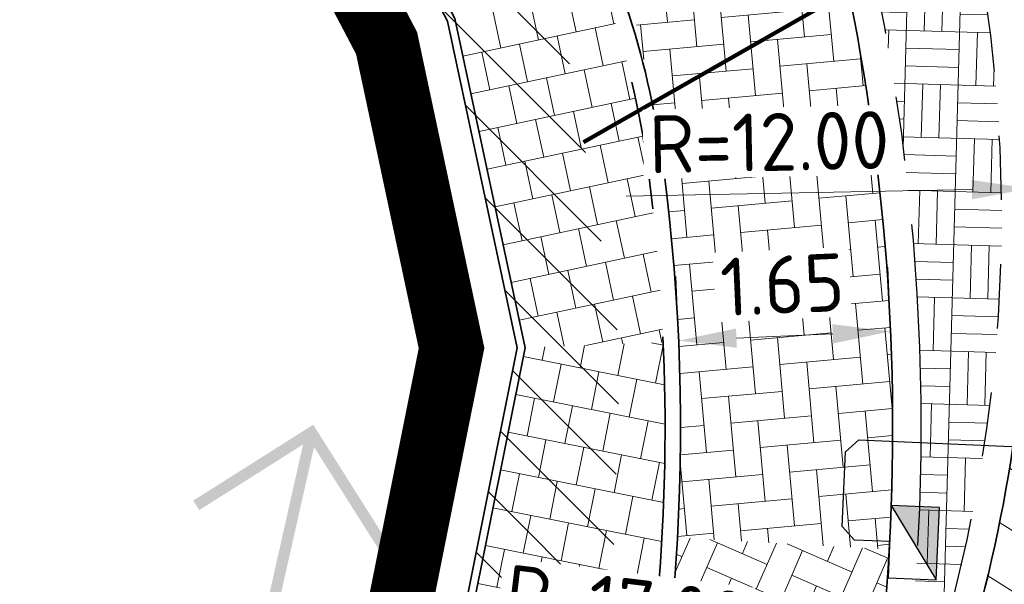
# Model space of a CAD drawing. Header units: metres. Extents: x 195696 to 514079, y 327475 to 328989.
# Tile 101 of 256: x 196039 to 196047, y 327699 to 327703. Entities that reach past the tile are written whole.
import ezdxf
from ezdxf.enums import TextEntityAlignment as Align

# ---------------------------------------------------------------- set-up
doc = ezdxf.new("R2010")
doc.units = ezdxf.units.M
for name, pattern in [('CENTER2', [1.125, 0.75, -0.125, 0.125, -0.125]), ('RI-HWA_AANSLUITLEIDING-SO', [4.8, 3, -1.8]), ('VH-RIJWIELPADBAND', [20, 8, -2, 2, -2, 0, -2, 2, -2]), ('VH-RWSBAND_110X220', [12, 5, -1, 1, -1, 1, -1, 1, -1])]:
    doc.linetypes.add(name, pattern=pattern)
for name, color, linetype, lineweight in [('B-WE-KL-ET_LS_MANTELBUIS-G', 190, 'Continuous', 100), ('N-WE-KG-GRONDEIGENDOM2-A', 132, 'Continuous', 18), ('N-WE-KG-WERKGRENS-200-G', 14, 'CENTER2', 35), ('N-WE-RI-HWA_KOLK_TROTTOIRKOLK-S-250', 150, 'Continuous', 25), ('N-WE-RI-HWA_KOLKAANSLUITLEIDING_PVC-G', 150, 'RI-HWA_AANSLUITLEIDING-SO', 25), ('N-WE-VH-GESLOTENVERHARDING-A-200', 252, 'Continuous', 18), ('N-WE-VH-KANTOPSLUITING_OPSLUITBAND_60X200-G', 5, 'Continuous', 35), ('N-WE-VH-KANTOPSLUITING_RIJWIELPADBAND_40 120_250-G', 1, 'VH-RIJWIELPADBAND', 35), ('N-WE-VH-KANTOPSLUITING_TROTTOIRBAND_RWS_110 220_250-G', 6, 'VH-RWSBAND_110X220', 25), ('N-WE-VH-KANTOPSLUITING_VOORKANTBAND-G', 2, 'Continuous', 35), ('N-WE-VH-KANTVERHARDING-G', 5, 'Continuous', 35), ('N-WE-VH-OPENVERHARDING_BETONSTRAATSTEEN_GRIJS-A', 252, 'Continuous', 18), ('N-WE-VH-OPENVERHARDING_BETONSTRAATSTEEN_ROOD-A', 13, 'Continuous', 18), ('N-WE-VH-TEGEL-A', 252, 'Continuous', 18), ('X-XX-AL-M', 6, 'Continuous', 18), ('X-XX-AL-VERWIJZING-S-250', 7, 'Continuous', 18)]:
    doc.layers.add(name, color=color, linetype=linetype, lineweight=lineweight)
doc.styles.add('NLCS-ISO', font='NLCS-ISO.ttf')
doc.styles.add('NLCS-ISO-M250-T18', font='NLCS-ISO.ttf', dxfattribs={"height": 0.45})
doc.dimstyles.new('NLCS-M250-T18-PIJL_L2_H2', dxfattribs={"dimscale": 0.25, "dimtxt": 2.5, "dimasz": 1.8, "dimexe": 2, "dimexo": 2, "dimgap": 0.7, "dimtad": 1, "dimzin": 0, "dimdsep": 46, "dimtxsty": 'NLCS-ISO-M250-T18', "dimcen": 0, "dimdle": 2, "dimclrd": 256, "dimclre": 256, "dimclrt": 7, "dimazin": 0, "dimtfac": 1, "dimtdec": 3, "dimtofl": 0, "dimtmove": 0, "dimatfit": 3, "dimfxl": 2, "dimfxlon": 1, "dimtfillclr": 256, "dimtolj": 1, "dimtzin": 0, "dimlwd": -1, "dimlwe": -1, "dimarcsym": 0})
pattern_1 = [(135, (0, 0), (-0.2828427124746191, -0.2828427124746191), [])]

# ---------------------------------------------------------------- blocks, each defined once
blk = doc.blocks.new('*D35')
at = {"layer": 'defpoints', "color": 0, "transparency": 16777216}
for p in [(196046.8189937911, 327701.8644198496), (196034.8211534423, 327701.6367644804)]:
    blk.add_point(p, dxfattribs=at)
at = {"layer": 'X-XX-AL-M', "transparency": 16777216}
blk.add_line((196043.6795588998, 327701.804850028), (196046.369074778, 327701.8558827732), dxfattribs=at)
blk.add_solid([(196046.3676519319, 327701.9308692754), (196046.370497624, 327701.7808962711), (196046.8189937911, 327701.8644198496)], dxfattribs=at)
at = {"layer": 'X-XX-AL-M', "color": 7, "transparency": 16777216, "insert": (196044.7917688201, 327702.2260258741), "char_height": 0.45, "attachment_point": 5, "rotation": 1.0870395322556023, "style": 'NLCS-ISO-M250-T18', "bg_fill": 3, "box_fill_scale": 1.1, "bg_fill_color": 256, "bg_fill_true_color": 13158600, "bg_fill_transparency": 0}
blk.add_mtext('\\A1;R=12.00', dxfattribs=at)
blk = doc.blocks.new('*D224')
at = {"layer": 'defpoints', "color": 0, "transparency": 16777216}
for p in [(196028.7528675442, 327700.0055610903), (196045.6305796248, 327697.9701655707)]:
    blk.add_point(p, dxfattribs=at)
at = {"layer": 'X-XX-AL-M', "transparency": 16777216}
blk.add_line((196042.5131669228, 327698.3461150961), (196045.183816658, 327698.0240436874), dxfattribs=at)
blk.add_solid([(196045.1927963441, 327698.098504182), (196045.1748369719, 327697.949583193), (196045.6305796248, 327697.9701655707)], dxfattribs=at)
at = {"layer": 'X-XX-AL-M', "color": 7, "transparency": 16777216, "insert": (196043.6730019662, 327698.6091410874), "char_height": 0.45, "attachment_point": 5, "rotation": 353.12352878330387, "style": 'NLCS-ISO-M250-T18', "bg_fill": 3, "box_fill_scale": 1.1, "bg_fill_color": 256, "bg_fill_true_color": 13158600, "bg_fill_transparency": 0}
blk.add_mtext('\\A1;R=17.00', dxfattribs=at)
blk = doc.blocks.new('SAL-VERWIJZING_AANZICHT_BOVEN-SO')
h = blk.add_hatch(color=256)
h.dxf.hatch_style = 1
h.paths.add_polyline_path([(-3.05311331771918e-15, 10.24748737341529), (-3.123743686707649, 7.123743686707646), (-2.876256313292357, 6.876256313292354), (-0.1750000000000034, 9.57751262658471), (-0.175, 0), (0.175, 0), (0.1749999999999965, 9.577512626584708), (2.876256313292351, 6.876256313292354), (3.123743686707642, 7.123743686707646)])
at = {"lineweight": 50, "style": 'NLCS-ISO'}
blk.add_attdef('...', text='', height=5, dxfattribs=at).set_placement((-0.01520167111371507, -0.8965206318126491), align=Align.TOP_CENTER)
blk = doc.blocks.new('*D355')
at = {"layer": 'defpoints', "color": 0, "transparency": 16777216}
for p in [(196045.7363846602, 327700.7539903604), (196045.73638466, 327700.7539903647), (196044.0879844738, 327700.6813486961)]:
    blk.add_point(p, dxfattribs=at)
at = {"layer": 'X-XX-AL-M', "transparency": 16777216}
for p, q in [((196045.73638466, 327700.7539903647), (196045.7143720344, 327701.253505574)), ((196044.0879844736, 327700.6813487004), (196044.065971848, 327701.1808639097)), ((196044.5375481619, 327700.7011600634), (196045.2868209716, 327700.7341790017))]:
    blk.add_line(p, q, dxfattribs=at)
for points in [[(196045.2835190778, 327700.809106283), (196045.2901228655, 327700.6592517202), (196045.73638466, 327700.7539903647)], [(196044.5342462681, 327700.7760873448), (196044.5408500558, 327700.626232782), (196044.0879844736, 327700.6813487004)]]:
    blk.add_solid(points, dxfattribs=at)
at = {"layer": 'X-XX-AL-M', "color": 7, "transparency": 16777216, "insert": (196044.8945744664, 327701.1172817), "char_height": 0.45, "attachment_point": 5, "rotation": 2.523276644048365, "style": 'NLCS-ISO-M250-T18', "bg_fill": 3, "box_fill_scale": 1.1, "bg_fill_color": 256, "bg_fill_true_color": 13158600, "bg_fill_transparency": 0}
blk.add_mtext('\\A1;1.65', dxfattribs=at)
blk = doc.blocks.new('SRI-KOLK_TROTTOIR-SO')
blk.add_hatch(color=256).paths.add_polyline_path([(1.125000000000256, 1.499999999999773), (-1.124999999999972, 1.499999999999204), (-1.124999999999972, 5.684341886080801e-13)])
blk.add_line((-1.124999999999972, 0), (1.124999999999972, 1.499999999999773))
at = {"flags": 128}
blk.add_lwpolyline([(-1.124999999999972, 0), (1.124999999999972, 0), (1.124999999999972, 1.499999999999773), (-1.124999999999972, 1.499999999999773)], close=True, dxfattribs=at)

msp = doc.modelspace()

# ---------------------------------------------------------------- hatches: boundary and pattern name
at = {"layer": 'N-WE-KG-GRONDEIGENDOM2-A', "lineweight": 0}
h = msp.add_hatch(dxfattribs=at)
h.set_pattern_fill('AKG-GRONDEIGENDOM_GEMEENTE-SO', color=256, scale=0.2, angle=45, pattern_type=2)
h.set_pattern_definition(pattern_1)
h.paths.add_polyline_path([(196041.899, 327706.196), (196040.27, 327708.291), (196038.510454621, 327710.2121305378), (196040.6342684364, 327706.3202958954), (196042.2908717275, 327703.1675363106), (196043.206, 327703.016), (196042.863, 327703.956)])
h = msp.add_hatch(dxfattribs=at)
h.set_pattern_fill('AKG-GRONDEIGENDOM_GEMEENTE-SO', color=256, scale=0.2, angle=45, pattern_type=2)
h.set_pattern_definition(pattern_1)
h.paths.add_polyline_path([(196043.635, 327700.629), (196043.206, 327703.016), (196042.2908717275, 327703.1675363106), (196042.832, 327700.626), (196041.9097753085, 327696.023177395), (196042.813, 327696.865), (196043.569, 327698.678)])
at = {"layer": 'N-WE-VH-GESLOTENVERHARDING-A-200', "lineweight": 0}
h = msp.add_hatch(dxfattribs=at)
h.set_pattern_fill('AVH-GESLOTEN-SOD', color=256, scale=0.2, angle=28, pattern_type=2)
h.set_pattern_definition([(87.99999999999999, (0, 0), (-0.3997563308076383, 0.01395979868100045), []), (148, (0, 0), (-0.2119677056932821, -0.3392192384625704), [])])
edge = h.paths.add_edge_path(flags=16)
edge.add_arc((196059.4482632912, 327693.2997709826), 8.5, 0, 180)
edge.add_arc((196059.4482632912, 327693.2997709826), 8.5, 180, 360)
edge = h.paths.add_edge_path()
edge.add_line((196079.1992690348, 327691.5928972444), (196073.931764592, 327691.6480476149))
edge.add_arc((196073.9369992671, 327692.1480202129), 0.5000000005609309, 179.4001394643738, 269.40013946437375, ccw=False)
edge.add_line((196073.4370266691, 327692.153254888), (196073.4579653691, 327694.1531452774))
edge.add_arc((196073.9579379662, 327694.1479106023), 0.4999999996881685, 89.40013945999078, 179.4001394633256, ccw=False)
edge.add_line((196073.9631726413, 327694.6478831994), (196079.2306979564, 327694.5927326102))
edge.add_line((196079.2306979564, 327694.5927326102), (196079.2778415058, 327699.0925016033))
edge.add_line((196079.2778415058, 327699.0925016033), (196078.2738582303, 327699.1028457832))
edge.add_arc((196078.3974893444, 327711.1022089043), 11.99999999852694, 223.1984264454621, 269.40969446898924, ccw=False)
edge.add_arc((196059.4482632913, 327693.2997709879), 14.00000000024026, 43.22500732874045, 76.16012092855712)
edge.add_arc((196066.3853338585, 327721.4578435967), 15.00000001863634, 226.0246217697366, 256.1601209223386, ccw=False)
edge.add_arc((196056.3172706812, 327711.0230889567), 0.500000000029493, 101.17762234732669, 226.024621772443, ccw=False)
edge.add_arc((196059.413685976, 327693.3765022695), 18.41607723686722, 99.985539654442, 118.9786141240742)
edge.add_arc((196050.726917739, 327709.0458367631), 0.5000000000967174, 28.64127531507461, 118.1005958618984, ccw=False)
edge.add_arc((196010.1367397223, 327686.8760375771), 46.75000051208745, 25.543345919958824, 28.642746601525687, ccw=False)
edge.add_arc((196051.8662320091, 327706.8187522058), 0.5000016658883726, -60.714327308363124, 25.543139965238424, ccw=False)
edge.add_arc((196059.4482632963, 327693.2997709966), 14.99999999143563, 119.2855972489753, 123.2653045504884)
edge.add_arc((196050.9462560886, 327706.2599358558), 0.5000000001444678, 207.8050321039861, 303.265304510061, ccw=False)
edge.add_arc((196002.944036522, 327680.9458484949), 53.7680025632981, 27.80503209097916, 30.45068562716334)
edge.add_arc((196049.7266189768, 327708.4486861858), 0.4999999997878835, 123.4619424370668, 210.4506856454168, ccw=False)
edge.add_arc((196059.0259649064, 327693.8684988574), 17.79327829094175, 122.5562032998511, 137.0477615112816)
edge.add_arc((196048.3295502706, 327704.0989414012), 3.000070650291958, 140.8601176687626, 165.9601044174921)
edge.add_line((196045.4191006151, 327704.8267509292), (196045.4190987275, 327704.8266899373))
edge.add_arc((196045.9041717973, 327704.7054294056), 0.4999999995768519, 15.502448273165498, 165.9646165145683, ccw=False)
edge.add_arc((196034.8211534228, 327701.6367644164), 11.99999999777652, -18.702462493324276, 15.477428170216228, ccw=False)
edge.add_arc((196059.4482623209, 327693.2997681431), 13.99999999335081, 161.2975371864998, 169.8040816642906)
edge.add_arc((196030.9052933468, 327698.4280130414), 14.99999999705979, 320.4759057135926, 349.8241818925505, ccw=False)
edge.add_line((196042.4756487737, 327688.8819732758), (196041.6839180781, 327688.1358730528))
edge.add_arc((196059.4277144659, 327693.289421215), 18.47704978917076, 196.1955296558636, 210.8000922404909)
edge.add_line((196043.5566849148, 327683.8283541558), (196045.922746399, 327685.613890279))
edge.add_arc((196046.2239315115, 327685.2147818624), 0.5000000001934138, 31.440448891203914, 127.03984177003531, ccw=False)
edge.add_arc((196059.4482644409, 327693.2997691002), 15.00000000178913, 211.4404488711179, 219.6601358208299)
edge.add_arc((196047.5160513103, 327683.4067270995), 0.5000000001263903, -54.691160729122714, 39.72575912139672, ccw=False)
edge.add_arc((195962.9859614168, 327802.7538090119), 146.7499984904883, 304.1486694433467, 305.3088392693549, ccw=False)
edge.add_arc((196059.4482639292, 327693.2997705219), 18.50000000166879, 220.4149089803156, 234.0454773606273)
edge.add_arc((196047.99561593, 327673.810885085), 4.551909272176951, 80.31498419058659, 82.54620427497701, ccw=False)
edge.add_arc((196049.2252538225, 327678.4845493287), 0.5000000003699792, 113.40204066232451, 201.9169420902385, ccw=False)
edge.add_arc((196053.7797513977, 327667.9248825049), 12.00000013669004, 95.37930710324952, 113.33401253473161, ccw=False)
edge.add_arc((196053.892234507, 327669.7023934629), 10.24465234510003, 75.82016845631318, 96.9377912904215, ccw=False)
edge.add_arc((196059.4563821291, 327693.2763467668), 13.97924017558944, 257.3786721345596, 313.0229682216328)
edge.add_arc((196079.2286709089, 327672.0901966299), 15.00000000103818, 90.29250839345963, 133.0229682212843, ccw=False)
edge.add_line((196079.1520927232, 327687.0900011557), (196079.1992690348, 327691.5928972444))
at = {"layer": 'N-WE-VH-OPENVERHARDING_BETONSTRAATSTEEN_GRIJS-A', "lineweight": 0}
h = msp.add_hatch(dxfattribs=at)
h.set_pattern_fill('AVH-BSS_DIKFORMAAT_BLOK', color=256, scale=2, angle=88.41656206, pattern_type=2)
h.set_pattern_definition([(88.41656206, (196045.6880216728, 327696.8864338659), (-0.4138419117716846, 0.01143993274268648), []), (88.41656206, (196045.5500743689, 327696.8902471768), (-0.4024019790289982, 0.4252818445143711), [0.4139999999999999, -0.4139999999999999]), (88.41656206, (196045.412127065, 327696.8940604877), (-0.4024019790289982, 0.4252818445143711), [0.4139999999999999, -0.4139999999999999]), (178.41656206, (196045.6880216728, 327696.8864338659), (-0.01143993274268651, -0.4138419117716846), []), (178.41656206, (196045.6842083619, 327696.7484865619), (-0.4252818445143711, -0.4024019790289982), [0.414, -0.414]), (178.41656206, (196045.680395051, 327696.6105392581), (-0.4252818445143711, -0.4024019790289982), [0.414, -0.414])])
h.paths.add_polyline_path([(196046.1740120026, 327704.7801706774, 0.7706872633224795), (196045.6325288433, 327704.7733806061, 0.1132718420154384), (196045.6083356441, 327703.5299894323, -0.09737265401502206), (196045.6880216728, 327696.8864338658, -0.01786160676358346), (196045.9791285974, 327697.8594651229, 0.1502492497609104)])
at = {"layer": 'N-WE-VH-OPENVERHARDING_BETONSTRAATSTEEN_ROOD-A', "lineweight": 0}
h = msp.add_hatch(dxfattribs=at)
h.set_pattern_fill('AVH-BSS_KEIFORMAAT_KEPER', color=256, scale=2, angle=-84.83240863, pattern_type=2)
h.set_pattern_definition([(275.16759137, (196043.3360533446, 327703.5195434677), (0.228060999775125, -0.1902319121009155), [0.63, -0.21]), (185.16759137, (196043.7543462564, 327703.5573725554), (0.228060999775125, -0.1902319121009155), [0.63, -0.21])])
edge = h.paths.add_edge_path()
edge.add_arc((196029.9982690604, 327700.0253567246), 14.10792381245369, 356.4400232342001, 374.3118356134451)
edge.add_line((196043.6683490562, 327703.5128238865), (196045.2824397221, 327703.9771153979))
edge.add_arc((196028.752867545, 327700.0055610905), 16.99999999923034, -3.1975791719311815, 13.510340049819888, ccw=False)
edge.add_line((196045.7264006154, 327699.0573126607), (196044.0789694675, 327699.1493485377))
h = msp.add_hatch(dxfattribs=at)
h.set_pattern_fill('AVH-BSS_KEIFORMAAT_KEPER', color=256, scale=2, angle=-113.59713499, pattern_type=2)
h.set_pattern_definition([(246.40286501, (196043.7295143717, 327699.1688712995), (0.108376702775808, -0.2765040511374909), [0.63, -0.21]), (156.40286501, (196044.1143951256, 327699.0007439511), (0.108376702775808, -0.2765040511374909), [0.6299999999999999, -0.21])])
edge = h.paths.add_edge_path()
edge.add_arc((196037.7673304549, 327697.5232318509), 5.999999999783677, 307.2698174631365, 344.6039436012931)
edge.add_arc((196028.7528675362, 327700.0055611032), 15.35000001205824, 344.6039436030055, 356.8024207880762)
edge.add_line((196044.0789694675, 327699.1493485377), (196045.7264006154, 327699.0573126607))
edge.add_arc((196028.7528675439, 327700.0055610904), 17.00000000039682, 340.09450160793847, 356.80242082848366, ccw=False)
edge.add_arc((196038.1554221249, 327696.6008632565), 7.000000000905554, 314.05534198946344, 340.0945016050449, ccw=False)
edge.add_arc((196043.7085467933, 327690.2303243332), 1.50510654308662, 117.1004725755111, 147.3715450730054)
edge.add_arc((196044.5757718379, 327688.9341097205), 2.999999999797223, 135.365320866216, 161.7514256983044)
edge.add_line((196041.7266510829, 327689.8735302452), (196039.0269807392, 327688.403729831))
edge.add_line((196039.0269807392, 327688.403729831), (196041.4007460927, 327692.748476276))
at = {"layer": 'N-WE-VH-TEGEL-A', "lineweight": 0}
h = msp.add_hatch(dxfattribs=at)
h.set_pattern_fill('AVH-TEGEL_300X300_HALFST', color=256, angle=-77.98041539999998, pattern_type=2)
h.set_pattern_definition([(282.0195846, (196042.3478336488, 327703.1881219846), (0.2091852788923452, -0.2621860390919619), [0.3, -0.3]), (12.01958460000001, (196042.3478336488, 327703.1881219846), (-0.06247380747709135, 0.2934229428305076), [])])
edge = h.paths.add_edge_path()
edge.add_arc((196028.7528654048, 327700.005560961), 15.23000214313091, 2.49199139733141, 7.493193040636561)
edge.add_arc((196037.0315431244, 327701.0944668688), 6.88001885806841, 7.493210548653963, 19.83390227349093)
edge.add_line((196043.5034404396, 327703.4288200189), (196042.3478336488, 327703.1881219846))
edge.add_line((196042.3478336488, 327703.1881219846), (196042.8932663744, 327700.6263687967))
edge.add_line((196042.8932663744, 327700.6263687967), (196043.9684646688, 327700.6677575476))
h = msp.add_hatch(dxfattribs=at)
h.set_pattern_fill('AVH-TEGEL_300X300_HALFST', color=256, angle=78.670198, pattern_type=2)
h.set_pattern_definition([(78.670198, (196041.7597006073, 327694.9687430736), (-0.08814003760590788, 0.3236222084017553), [0.3, -0.3]), (168.670198, (196041.7597006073, 327694.9687430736), (-0.05893685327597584, -0.2941537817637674), [])])
edge = h.paths.add_edge_path()
edge.add_arc((196037.7673304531, 327697.5232318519), 5.88000000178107, 328.2706194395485, 344.6397372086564)
edge.add_arc((196028.7528674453, 327700.0055633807), 15.22999999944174, 344.617754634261, 362.4919826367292)
edge.add_line((196043.9684646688, 327700.6677575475), (196042.8932663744, 327700.6263687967))
edge.add_line((196042.8932663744, 327700.6263687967), (196041.7597006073, 327694.9687430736))
edge.add_line((196041.7597006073, 327694.9687430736), (196042.7685147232, 327694.4308935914))

# ---------------------------------------------------------------- linework, layer by layer
at = {"layer": 'B-WE-KL-ET_LS_MANTELBUIS-G'}
msp.add_lwpolyline([(196043.3482759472, 327702.2243620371), (196060.983314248, 327712.2837731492)], dxfattribs=at)
at = {"layer": 'N-WE-KG-WERKGRENS-200-G', "ltscale": 20, "const_width": 0.5, "flags": 128}
msp.add_lwpolyline([(195828.5449324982, 327534.879240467, 0.003022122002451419), (195829.93590122, 327535.771814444, 0.01445730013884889), (195849.9203571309, 327549.7795194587), (195856.8154032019, 327554.916298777, 0.003168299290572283), (195864.1639217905, 327560.5850023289, 0.004116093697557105), (195873.665133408, 327568.1354444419), (195875.2468758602, 327569.7402853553, -0.04590442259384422), (195893.6684553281, 327584.1758765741, -0.003920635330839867), (195895.415665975, 327585.2829132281), (195899.6903654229, 327587.1140162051), (195908.6549476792, 327591.1456296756), (195913.7783480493, 327593.5262803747), (195911.7519175, 327599.815644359, 0.01672595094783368), (195914.3030782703, 327602.3834741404, -0.05873833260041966), (195918.1914157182, 327605.6903519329, -0.0149636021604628), (195933.7835255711, 327615.4114837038, -0.02290013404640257), (195960.6453597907, 327629.6436936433), (195962.2695904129, 327626.1022357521), (195964.6556142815, 327627.196545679), (195963.0164419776, 327630.7705827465), (195985.3556549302, 327641.6865604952), (195986.2883373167, 327639.6407298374), (195991.3787427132, 327641.9896044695), (195991.2167854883, 327642.3405929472), (196016.8331699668, 327654.1033951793), (196043.3648561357, 327666.2187952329), (196062.7450758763, 327674.9827924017, -0.2249660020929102), (196073.449816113, 327674.7914675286, -0.1421209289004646), (196089.6624870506, 327659.9048043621), (196098.6602686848, 327645.085066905), (196102.7039221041, 327638.3856411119), (196105.2942913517, 327634.0936276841), (196104.5483598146, 327630.4830016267), (196106.5069983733, 327630.0783598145), (196106.8157439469, 327631.572819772), (196109.5556329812, 327627.0332549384), (196106.9175713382, 327623.6433724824), (196107.2726273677, 327621.2378997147), (196108.1724373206, 327618.762568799), (196115.3588616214, 327620.4646843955), (196117.1091711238, 327616.5289866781), (196119.7797565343, 327617.7166670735), (196121.91969184, 327613.0267845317, -0.00392140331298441), (196122.0892688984, 327612.647286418), (196123.750845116, 327608.8491332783), (196134.2791748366, 327613.0028017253), (196129.7162030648, 327622.9043765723), (196131.4787331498, 327623.7577356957), (196131.9220392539, 327622.8057424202), (196136.5309742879, 327625.0444784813), (196135.9782779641, 327626.2430509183, 0.0008442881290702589), (196135.4677727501, 327627.3242460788, 0.00200703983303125), (196134.3940288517, 327629.5648853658, 0.01591494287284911), (196124.8497653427, 327647.7894020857), (196123.6001729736, 327650.0628411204), (196120.6893621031, 327655.3570407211, -0.0299467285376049), (196119.8876454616, 327657.1722740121, -0.03392687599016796), (196119.2473421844, 327659.3243675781, -0.079656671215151), (196118.7071710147, 327669.5938870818, -0.05596398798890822), (196120.895766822, 327679.4810814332, -0.02465094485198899), (196122.3280872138, 327683.3089118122, -0.06398449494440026), (196127.6991712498, 327692.3564989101, -0.0612915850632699), (196136.293138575, 327701.4290951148, -0.002153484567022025), (196137.0448438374, 327702.0496886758), (196134.1238128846, 327705.3584450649), (196130.8403230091, 327710.2730661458), (196128.7795578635, 327714.2167266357), (196130.2824716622, 327714.9511575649), (196136.9835533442, 327718.6725045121), (196150.0915809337, 327725.9518544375), (196156.6698113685, 327729.6049777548, 0.02051814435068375), (196159.759876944, 327731.9555349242, 0.01138610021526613), (196162.7602591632, 327734.61370686), (196165.2195120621, 327736.8760195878), (196167.7078296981, 327739.1642312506), (196170.8379913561, 327742.0864486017), (196172.2114536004, 327743.3378795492), (196172.7900103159, 327745.3866384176), (196177.2139084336, 327749.0588039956), (196171.1339694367, 327757.446802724), (196170.3308734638, 327756.8646883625), (196166.3917223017, 327754.1642742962, -0.0100198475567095), (196156.8914572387, 327748.0422097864, -0.01471472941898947), (196147.7306214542, 327742.3407961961, -0.01528916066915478), (196132.0511333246, 327733.9555756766), (196122.9626991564, 327729.5143181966), (196100.9848614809, 327719.042824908), (196087.5797895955, 327712.7232624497), (196081.7786652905, 327709.9886752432, -0.2480229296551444), (196065.9737873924, 327710.7727387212, -0.0712461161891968), (196063.1016454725, 327712.8429666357), (196060.8679620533, 327714.9103437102), (196050.3103998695, 327724.2971762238), (196044.9293871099, 327729.4094879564), (196037.4614946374, 327736.5039462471), (196032.9629942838, 327731.7832916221), (196022.0346868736, 327741.8797633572), (196018.5616055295, 327737.8270700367), (196029.6593570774, 327728.3165073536), (196024.2891402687, 327722.6810873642), (196034.8576936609, 327713.3451998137), (196036.6471843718, 327711.7636285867), (196037.5375465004, 327710.9511731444), (196040.1934819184, 327706.0842392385), (196041.8161890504, 327702.9959890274), (196042.3214468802, 327700.6229266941), (196041.2663362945, 327695.3568707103), (196023.709869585, 327687.1903512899), (196023.4951042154, 327687.5758275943), (195979.9437075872, 327667.9113284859), (195976.7737302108, 327674.8803333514), (195975.8441556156, 327679.2544665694), (195926.1986886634, 327656.7524510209), (195882.7902105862, 327637.089170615), (195881.879234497, 327639.009765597), (195874.9585656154, 327635.9455117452), (195875.384539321, 327634.9207798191, -0.04918109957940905), (195875.5385754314, 327634.4258961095, -0.2318256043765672), (195874.9557544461, 327632.1454860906, -0.07746400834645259), (195874.3361499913, 327631.6101987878), (195873.9705564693, 327631.4274020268), (195873.5946628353, 327631.2433504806), (195871.5802376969, 327630.3158382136), (195870.8957485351, 327630.0005341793), (195869.0103416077, 327629.1436501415), (195872.6494445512, 327620.8904526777), (195873.4676874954, 327621.2196042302, -0.07566582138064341), (195875.1650564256, 327621.7493192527), (195875.3232605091, 327621.7713942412), (195875.4866921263, 327621.7896601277, -0.08613164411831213), (195877.2482289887, 327621.6983242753, -0.01963332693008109), (195877.6368416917, 327621.5943180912, -0.1395863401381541), (195880.0341996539, 327620.0301874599, -0.05548109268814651), (195880.685988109, 327619.0919567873), (195880.8395418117, 327618.7565879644), (195880.9070976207, 327618.608889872), (195878.4306356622, 327617.5280064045), (195879.5647862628, 327616.8923987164), (195882.3475669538, 327610.7493257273), (195879.8452018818, 327608.734657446, 0.1964746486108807), (195876.1627006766, 327602.0723668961, -0.1879515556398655), (195875.3311774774, 327600.5077894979), (195872.4633350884, 327598.0391846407, 0.01059940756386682), (195868.9136781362, 327594.85022724), (195868.0938996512, 327594.081733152, -0.02178076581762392), (195864.8276881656, 327591.2767985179), (195861.4742628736, 327588.6417396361), (195859.1297837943, 327585.548004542, -0.03149793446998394), (195856.5342211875, 327582.6121502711, -0.008822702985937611), (195850.2659221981, 327577.0803502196, -0.01452253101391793), (195839.5124260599, 327568.4463028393), (195839.2340966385, 327568.2322805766, -0.02049592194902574), (195820.3248775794, 327554.9465112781), (195818.0145626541, 327553.4715049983), (195816.984273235, 327552.8391840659), (195828.5449324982, 327534.879240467)], format="xyb", close=True, dxfattribs=at)
at = {"layer": 'N-WE-RI-HWA_KOLKAANSLUITLEIDING_PVC-G'}
msp.add_lwpolyline([(196045.7296974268, 327699.1182916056), (196045.4549629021, 327699.1303722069), (196045.3594523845, 327699.2346686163), (196045.3849863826, 327699.815357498), (196045.4892827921, 327699.9108680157), (196047.3980493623, 327699.8269359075)], dxfattribs=at)
at = {"layer": 'N-WE-VH-KANTOPSLUITING_OPSLUITBAND_60X200-G', "flags": 128}
msp.add_lwpolyline([(196025.8791316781, 327687.5817798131), (196041.7597006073, 327694.9687430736), (196042.8932663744, 327700.6263687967), (196042.3478336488, 327703.1881219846), (196040.6871628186, 327706.3486226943), (196037.9842301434, 327711.3016778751), (196037.0213680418, 327712.1802895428), (196035.2285456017, 327713.7648053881), (196024.8635170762, 327722.9209062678)], dxfattribs=at)
at = {"layer": 'N-WE-VH-KANTOPSLUITING_RIJWIELPADBAND_40 120_250-G', "ltscale": 0.5, "flags": 128}
msp.add_lwpolyline([(196026.3458918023, 327724.4473268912), (196034.5355152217, 327717.4276128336, -0.0909051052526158), (196039.048431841, 327711.8566435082), (196041.7450504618, 327706.915158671), (196043.1219821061, 327704.2946553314, -0.08848366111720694), (196043.8528088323, 327701.9916812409, -0.1002065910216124), (196043.4363188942, 327695.9621520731, -0.2201300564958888), (196040.2472872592, 327692.1917954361), (196037.4809054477, 327690.9049926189, 0.07938090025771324), (196032.2191390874, 327687.3527874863), (196030.3021897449, 327685.5589045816, -0.3185341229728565), (196029.866647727, 327685.4995243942), (196025.8121103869, 327687.6167779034)], format="xyb", dxfattribs=at)
at = {"layer": 'N-WE-VH-KANTOPSLUITING_TROTTOIRBAND_RWS_110 220_250-G', "ltscale": 0.5, "flags": 128}
msp.add_lwpolyline([(196045.6880216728, 327696.8864338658, -0.01786160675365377), (196045.9791285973, 327697.8594651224, 0.1502492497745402), (196046.1740120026, 327704.7801706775, 0.7706872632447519), (196045.6325288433, 327704.7733806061, 0.1132718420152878), (196045.6083356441, 327703.5299894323, -0.09737265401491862)], format="xyb", close=True, dxfattribs=at)
at = {"layer": 'N-WE-VH-KANTOPSLUITING_VOORKANTBAND-G', "flags": 128}
msp.add_lwpolyline([(196026.4239870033, 327724.5384374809), (196034.6136104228, 327717.5187234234, -0.09090510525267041), (196039.1537679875, 327711.9141265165), (196041.8508392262, 327706.9718122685), (196043.2282103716, 327704.3504724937, -0.08848366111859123), (196043.9717840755, 327702.0073302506, -0.1002065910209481), (196043.5520125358, 327695.9302933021, -0.2201300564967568), (196040.2978986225, 327692.0829906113), (196037.5315168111, 327690.7961877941, 0.0793809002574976), (196032.3011327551, 327687.2651687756), (196030.3841834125, 327685.4712858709, -0.3185341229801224), (196029.81110181, 327685.3931540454), (196025.675, 327687.553), (196041.7068401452, 327695.0103281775), (196042.832, 327700.626), (196042.2908717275, 327703.1675363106), (196040.6342684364, 327706.3202958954), (196037.9363711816, 327711.2641237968), (196036.9812769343, 327712.1356472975), (196035.1888114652, 327713.7198476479), (196024.8218189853, 327722.877683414)], format="xyb", dxfattribs=at)
msp.add_lwpolyline([(196042.4756487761, 327688.8819732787, 0.1287175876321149), (196045.6688984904, 327695.7754740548, -0.03717927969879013), (196046.1875118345, 327697.7889213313, 0.1502492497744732), (196046.386034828, 327704.8388760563, 0.7706872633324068), (196045.419100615, 327704.8267509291, 0.1132718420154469), (196045.392992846, 327703.4849618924, -0.1392761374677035), (196044.7372103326, 327694.2175747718, -0.13232182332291), (196042.6496669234, 327691.2341357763, 0.1941400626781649), (196041.5928099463, 327689.253387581, 0.7439203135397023)], format="xyb", close=True, dxfattribs=at)
at = {"layer": 'N-WE-VH-KANTVERHARDING-G'}
msp.add_lwpolyline([(196069.6496402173, 327702.8878838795, 0.1447040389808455), (196062.7971939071, 327706.8933232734, -0.1322540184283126), (196055.9700960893, 327710.6632698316, -0.6059018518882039), (196056.2203450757, 327711.5136044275, 0.08306316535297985), (196050.4914072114, 327709.486897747, -0.4114523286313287), (196051.1657366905, 327709.2854988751, -0.0135245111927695), (196052.3173639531, 327707.0343482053, -0.3952087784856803), (196052.1108150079, 327706.3826549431, 0.0173664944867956), (196051.2205143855, 327705.8418660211, -0.4424098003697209), (196050.5039860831, 327706.0267036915, 0.01154435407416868), (196049.2955861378, 327708.1952878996, -0.3989026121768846), (196049.450927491, 327708.8658123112, 0.06331575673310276), (196046.0026738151, 327705.9926335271, 0.1099593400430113), (196045.4191006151, 327704.8267509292), (196045.4190987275, 327704.8266899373, -0.7705358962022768), (196046.3859813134, 327704.8390691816, -0.1502535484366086), (196046.1875113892, 327697.7889200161, 0.0371338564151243)], format="xyb", dxfattribs=at)

# ---------------------------------------------------------------- block references
at = {"layer": 'N-WE-RI-HWA_KOLK_TROTTOIRKOLK-S-250', "xscale": 0.25, "yscale": 0.25, "zscale": 0.25, "rotation": 267.4822171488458}
msp.add_blockref('SRI-KOLK_TROTTOIR-SO', (196045.7296974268, 327699.1182916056), dxfattribs=at)
at = {"layer": 'X-XX-AL-VERWIJZING-S-250', "xscale": 0.25, "yscale": 0.25, "zscale": 0.25, "rotation": 347.3016785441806}
msp.add_blockref('SAL-VERWIJZING_AANZICHT_BOVEN-SO', (196040.6826572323, 327697.5282052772, 87.697), dxfattribs=at).add_auto_attribs({'...': 'B'})

# ---------------------------------------------------------------- next in the draw order: dimensions: what is measured, and where the dimension line sits
at = {"layer": 'X-XX-AL-M'}
for center, mpoint, picture, middle in [((196034.8211534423, 327701.6367644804), (196046.8189937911, 327701.8644198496), '*D35', (196044.7993573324, 327701.8260978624)), ((196028.7528675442, 327700.0055610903), (196045.6305796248, 327697.9701655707), '*D224', (196043.625110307, 327698.2120184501))]:
    dim = msp.add_radius_dim(center=center, mpoint=mpoint, dimstyle='NLCS-M250-T18-PIJL_L2_H2', override={"dimpost": 'R=<>', "dimtfill": 1}, dxfattribs=at)
    dim.commit()
    dim.dimension.update_dxf_attribs({"geometry": picture, "text_midpoint": middle, "dimtype": 164})
dim = msp.add_aligned_dim(p1=(196044.0879844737, 327700.6813486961), p2=(196045.7363846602, 327700.7539903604), distance=4.312159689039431e-09, dimstyle='NLCS-M250-T18-PIJL_L2_H2', override={"dimtfill": 1}, dxfattribs=at)
dim.commit()
dim.dimension.update_dxf_attribs({"geometry": '*D355', "text_midpoint": (196044.8945744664, 327701.1172817)})

doc.saveas('drawing.dxf')
